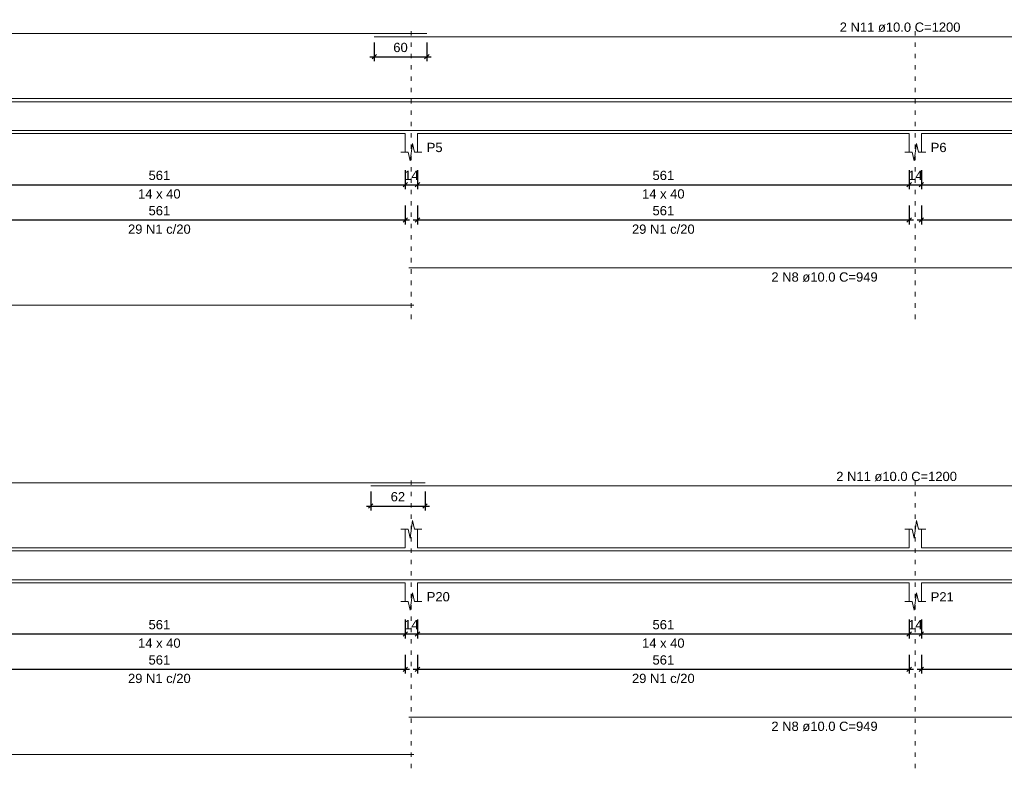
# Model space of a CAD drawing. Header units: millimetres. Extents: x 10906 to 25863, y 1966 to 4861.
# Tile 128 of 163: x 11599 to 11621, y 3009 to 3026. Entities that reach past the tile are written whole.
import ezdxf

# ---------------------------------------------------------------- set-up
doc = ezdxf.new("R2010")
doc.units = ezdxf.units.MM
doc.linetypes.add('DOT2', pattern=[3.175, 0, -3.175])
for name, color, linetype, lineweight in [('Descrição da armadura', 7, 'Continuous', 5), ('DT-Barras na forma', 40, 'Continuous', 5), ('DT-Barras rebatidas', 40, 'Continuous', 5), ('DT-Cotas', 4, 'Continuous', 5), ('DT-Forma', 5, 'Continuous', 5), ('DT-Pontilhado', 7, 'DOT2', 5), ('DT-Textos', 7, 'Continuous', 5)]:
    doc.layers.add(name, color=color, linetype=linetype, lineweight=lineweight)
doc.styles.add('Arial', font='arial.ttf')
doc.styles.get("Standard").update_dxf_attribs({"font": 'arial.ttf'})
doc.dimstyles.new('UM_50.000000', dxfattribs={"dimtxt": 0.18, "dimasz": 0.2, "dimexe": 0.2, "dimexo": 0.5, "dimgap": 0, "dimtad": 1, "dimtih": 1, "dimtoh": 1, "dimlfac": 50, "dimzin": 0, "dimdsep": 46, "dimtxsty": 'Standard', "dimcen": 0.09, "dimdle": 0.2, "dimclrd": 256, "dimclre": 256, "dimclrt": 7, "dimazin": 0, "dimtfac": 1, "dimtofl": 0, "dimtmove": 0, "dimatfit": 3, "dimfxl": 1, "dimtolj": 1, "dimtzin": 0, "dimarcsym": 0})

# ---------------------------------------------------------------- blocks, each defined once
blk = doc.blocks.new('_Oblique')
at = {"color": 0, "linetype": 'ByBlock', "lineweight": -2}
blk.add_line((-0.5, -0.5), (0.5, 0.5), dxfattribs=at)
blk = doc.blocks.new('*D503')
at = {"layer": 'Defpoints', "color": 0, "transparency": 16777216}
for p in [(11596.555, 3022.619), (11607.775, 3022.619), (11607.775, 3022.09)]:
    blk.add_point(p, dxfattribs=at)
at = {"layer": 'DT-Cotas', "lineweight": -2, "transparency": 16777216}
for p, q in [((11596.555, 3022.419), (11596.555, 3021.99)), ((11607.775, 3022.419), (11607.775, 3021.99)), ((11596.455, 3022.09), (11607.875, 3022.09))]:
    blk.add_line(p, q, dxfattribs=at)
at = {"layer": 'DT-Cotas', "lineweight": -2, "transparency": 16777216, "xscale": 0.1, "yscale": 0.1, "zscale": 0.1, "rotation": 180}
blk.add_blockref('_Oblique', (11596.555, 3022.09), dxfattribs=at)
at = {"layer": 'DT-Cotas', "lineweight": -2, "transparency": 16777216, "xscale": 0.1, "yscale": 0.1, "zscale": 0.1}
blk.add_blockref('_Oblique', (11607.775, 3022.09), dxfattribs=at)
at = {"layer": 'DT-Cotas', "color": 7, "transparency": 16777216, "insert": (11602.165, 3022.301), "char_height": 0.2118, "attachment_point": 5, "rotation": 0.0057, "style": 'Arial'}
blk.add_mtext('\\A1;561', dxfattribs=at)
blk = doc.blocks.new('*D504')
at = {"layer": 'Defpoints', "color": 0, "transparency": 16777216}
for p in [(11607.775, 3022.619), (11608.055, 3022.619), (11608.055, 3022.09)]:
    blk.add_point(p, dxfattribs=at)
at = {"layer": 'DT-Cotas', "lineweight": -2, "transparency": 16777216}
for p, q in [((11607.775, 3022.419), (11607.775, 3021.99)), ((11608.055, 3022.419), (11608.055, 3021.99)), ((11607.675, 3022.09), (11608.155, 3022.09))]:
    blk.add_line(p, q, dxfattribs=at)
at = {"layer": 'DT-Cotas', "lineweight": -2, "transparency": 16777216, "xscale": 0.1, "yscale": 0.1, "zscale": 0.1, "rotation": 180}
blk.add_blockref('_Oblique', (11607.775, 3022.09), dxfattribs=at)
at = {"layer": 'DT-Cotas', "lineweight": -2, "transparency": 16777216, "xscale": 0.1, "yscale": 0.1, "zscale": 0.1}
blk.add_blockref('_Oblique', (11608.055, 3022.09), dxfattribs=at)
at = {"layer": 'DT-Cotas', "color": 7, "transparency": 16777216, "insert": (11607.915, 3022.301), "char_height": 0.2118, "attachment_point": 5, "rotation": 0.0057, "style": 'Arial'}
blk.add_mtext('\\A1;14', dxfattribs=at)
blk = doc.blocks.new('*D505')
at = {"layer": 'Defpoints', "color": 0, "transparency": 16777216}
for p in [(11608.055, 3022.619), (11619.275, 3022.619), (11619.275, 3022.09)]:
    blk.add_point(p, dxfattribs=at)
at = {"layer": 'DT-Cotas', "lineweight": -2, "transparency": 16777216}
for p, q in [((11608.055, 3022.419), (11608.055, 3021.99)), ((11619.275, 3022.419), (11619.275, 3021.99)), ((11607.955, 3022.09), (11619.375, 3022.09))]:
    blk.add_line(p, q, dxfattribs=at)
at = {"layer": 'DT-Cotas', "lineweight": -2, "transparency": 16777216, "xscale": 0.1, "yscale": 0.1, "zscale": 0.1, "rotation": 180}
blk.add_blockref('_Oblique', (11608.055, 3022.09), dxfattribs=at)
at = {"layer": 'DT-Cotas', "lineweight": -2, "transparency": 16777216, "xscale": 0.1, "yscale": 0.1, "zscale": 0.1}
blk.add_blockref('_Oblique', (11619.275, 3022.09), dxfattribs=at)
at = {"layer": 'DT-Cotas', "color": 7, "transparency": 16777216, "insert": (11613.665, 3022.301), "char_height": 0.2118, "attachment_point": 5, "rotation": 0.0057, "style": 'Arial'}
blk.add_mtext('\\A1;561', dxfattribs=at)
blk = doc.blocks.new('*D506')
at = {"layer": 'Defpoints', "color": 0, "transparency": 16777216}
for p in [(11619.275, 3022.619), (11619.555, 3022.619), (11619.555, 3022.09)]:
    blk.add_point(p, dxfattribs=at)
at = {"layer": 'DT-Cotas', "lineweight": -2, "transparency": 16777216}
for p, q in [((11619.275, 3022.419), (11619.275, 3021.99)), ((11619.555, 3022.419), (11619.555, 3021.99)), ((11619.175, 3022.09), (11619.655, 3022.09))]:
    blk.add_line(p, q, dxfattribs=at)
at = {"layer": 'DT-Cotas', "lineweight": -2, "transparency": 16777216, "xscale": 0.1, "yscale": 0.1, "zscale": 0.1, "rotation": 180}
blk.add_blockref('_Oblique', (11619.275, 3022.09), dxfattribs=at)
at = {"layer": 'DT-Cotas', "lineweight": -2, "transparency": 16777216, "xscale": 0.1, "yscale": 0.1, "zscale": 0.1}
blk.add_blockref('_Oblique', (11619.555, 3022.09), dxfattribs=at)
at = {"layer": 'DT-Cotas', "color": 7, "transparency": 16777216, "insert": (11619.415, 3022.301), "char_height": 0.2118, "attachment_point": 5, "rotation": 0.0057, "style": 'Arial'}
blk.add_mtext('\\A1;14', dxfattribs=at)
blk = doc.blocks.new('*D507')
at = {"layer": 'Defpoints', "color": 0, "transparency": 16777216}
for p in [(11619.555, 3022.619), (11626.025, 3022.619), (11626.025, 3022.09)]:
    blk.add_point(p, dxfattribs=at)
at = {"layer": 'DT-Cotas', "lineweight": -2, "transparency": 16777216}
for p, q in [((11619.555, 3022.419), (11619.555, 3021.99)), ((11626.025, 3022.419), (11626.025, 3021.99)), ((11619.455, 3022.09), (11626.125, 3022.09))]:
    blk.add_line(p, q, dxfattribs=at)
at = {"layer": 'DT-Cotas', "lineweight": -2, "transparency": 16777216, "xscale": 0.1, "yscale": 0.1, "zscale": 0.1, "rotation": 180}
blk.add_blockref('_Oblique', (11619.555, 3022.09), dxfattribs=at)
at = {"layer": 'DT-Cotas', "lineweight": -2, "transparency": 16777216, "xscale": 0.1, "yscale": 0.1, "zscale": 0.1}
blk.add_blockref('_Oblique', (11626.025, 3022.09), dxfattribs=at)
at = {"layer": 'DT-Cotas', "color": 7, "transparency": 16777216, "insert": (11622.79, 3022.301), "char_height": 0.2118, "attachment_point": 5, "rotation": 0.0057, "style": 'Arial'}
blk.add_mtext('\\A1;323.5', dxfattribs=at)
blk = doc.blocks.new('*D516')
at = {"layer": 'Defpoints', "color": 0, "transparency": 16777216}
for p in [(11596.555, 3021.814), (11607.775, 3021.814), (11607.775, 3021.285)]:
    blk.add_point(p, dxfattribs=at)
at = {"layer": 'DT-Cotas', "lineweight": -2, "transparency": 16777216}
for p, q in [((11596.555, 3021.614), (11596.555, 3021.185)), ((11607.775, 3021.614), (11607.775, 3021.185)), ((11596.455, 3021.285), (11607.875, 3021.285))]:
    blk.add_line(p, q, dxfattribs=at)
at = {"layer": 'DT-Cotas', "lineweight": -2, "transparency": 16777216, "xscale": 0.1, "yscale": 0.1, "zscale": 0.1, "rotation": 180}
blk.add_blockref('_Oblique', (11596.555, 3021.285), dxfattribs=at)
at = {"layer": 'DT-Cotas', "lineweight": -2, "transparency": 16777216, "xscale": 0.1, "yscale": 0.1, "zscale": 0.1}
blk.add_blockref('_Oblique', (11607.775, 3021.285), dxfattribs=at)
at = {"layer": 'DT-Cotas', "color": 7, "transparency": 16777216, "insert": (11602.165, 3021.496), "char_height": 0.2118, "attachment_point": 5, "rotation": 0.0057, "style": 'Arial'}
blk.add_mtext('\\A1;561', dxfattribs=at)
blk = doc.blocks.new('*D517')
at = {"layer": 'Defpoints', "color": 0, "transparency": 16777216}
for p in [(11608.055, 3021.814), (11619.275, 3021.814), (11619.275, 3021.285)]:
    blk.add_point(p, dxfattribs=at)
at = {"layer": 'DT-Cotas', "lineweight": -2, "transparency": 16777216}
for p, q in [((11608.055, 3021.614), (11608.055, 3021.185)), ((11619.275, 3021.614), (11619.275, 3021.185)), ((11607.955, 3021.285), (11619.375, 3021.285))]:
    blk.add_line(p, q, dxfattribs=at)
at = {"layer": 'DT-Cotas', "lineweight": -2, "transparency": 16777216, "xscale": 0.1, "yscale": 0.1, "zscale": 0.1, "rotation": 180}
blk.add_blockref('_Oblique', (11608.055, 3021.285), dxfattribs=at)
at = {"layer": 'DT-Cotas', "lineweight": -2, "transparency": 16777216, "xscale": 0.1, "yscale": 0.1, "zscale": 0.1}
blk.add_blockref('_Oblique', (11619.275, 3021.285), dxfattribs=at)
at = {"layer": 'DT-Cotas', "color": 7, "transparency": 16777216, "insert": (11613.665, 3021.496), "char_height": 0.2118, "attachment_point": 5, "rotation": 0.0057, "style": 'Arial'}
blk.add_mtext('\\A1;561', dxfattribs=at)
blk = doc.blocks.new('*D518')
at = {"layer": 'Defpoints', "color": 0, "transparency": 16777216}
for p in [(11619.555, 3021.814), (11626.025, 3021.814), (11626.025, 3021.285)]:
    blk.add_point(p, dxfattribs=at)
at = {"layer": 'DT-Cotas', "lineweight": -2, "transparency": 16777216}
for p, q in [((11619.555, 3021.614), (11619.555, 3021.185)), ((11626.025, 3021.614), (11626.025, 3021.185)), ((11619.455, 3021.285), (11626.125, 3021.285))]:
    blk.add_line(p, q, dxfattribs=at)
at = {"layer": 'DT-Cotas', "lineweight": -2, "transparency": 16777216, "xscale": 0.1, "yscale": 0.1, "zscale": 0.1, "rotation": 180}
blk.add_blockref('_Oblique', (11619.555, 3021.285), dxfattribs=at)
at = {"layer": 'DT-Cotas', "lineweight": -2, "transparency": 16777216, "xscale": 0.1, "yscale": 0.1, "zscale": 0.1}
blk.add_blockref('_Oblique', (11626.025, 3021.285), dxfattribs=at)
at = {"layer": 'DT-Cotas', "color": 7, "transparency": 16777216, "insert": (11622.79, 3021.496), "char_height": 0.2118, "attachment_point": 5, "rotation": 0.0057, "style": 'Arial'}
blk.add_mtext('\\A1;323.5', dxfattribs=at)
blk = doc.blocks.new('*D522')
at = {"layer": 'Defpoints', "color": 0, "transparency": 16777216}
for p in [(11607.068, 3025.538), (11608.268, 3025.538), (11608.268, 3025.008)]:
    blk.add_point(p, dxfattribs=at)
at = {"layer": 'DT-Cotas', "lineweight": -2, "transparency": 16777216}
for p, q in [((11607.068, 3025.338), (11607.068, 3024.908)), ((11608.268, 3025.338), (11608.268, 3024.908)), ((11606.968, 3025.008), (11608.368, 3025.008))]:
    blk.add_line(p, q, dxfattribs=at)
at = {"layer": 'DT-Cotas', "lineweight": -2, "transparency": 16777216, "xscale": 0.1, "yscale": 0.1, "zscale": 0.1, "rotation": 180}
blk.add_blockref('_Oblique', (11607.068, 3025.008), dxfattribs=at)
at = {"layer": 'DT-Cotas', "lineweight": -2, "transparency": 16777216, "xscale": 0.1, "yscale": 0.1, "zscale": 0.1}
blk.add_blockref('_Oblique', (11608.268, 3025.008), dxfattribs=at)
at = {"layer": 'DT-Cotas', "color": 7, "transparency": 16777216, "insert": (11607.668, 3025.22), "char_height": 0.2118, "attachment_point": 5, "rotation": 0.0057, "style": 'Arial'}
blk.add_mtext('\\A1;60', dxfattribs=at)
blk = doc.blocks.new('*D546')
at = {"layer": 'Defpoints', "color": 0, "transparency": 16777216}
for p in [(11596.555, 3012.369), (11607.775, 3012.369), (11607.775, 3011.84)]:
    blk.add_point(p, dxfattribs=at)
at = {"layer": 'DT-Cotas', "lineweight": -2, "transparency": 16777216}
for p, q in [((11596.555, 3012.169), (11596.555, 3011.74)), ((11607.775, 3012.169), (11607.775, 3011.74)), ((11596.455, 3011.84), (11607.875, 3011.84))]:
    blk.add_line(p, q, dxfattribs=at)
at = {"layer": 'DT-Cotas', "lineweight": -2, "transparency": 16777216, "xscale": 0.1, "yscale": 0.1, "zscale": 0.1, "rotation": 180}
blk.add_blockref('_Oblique', (11596.555, 3011.84), dxfattribs=at)
at = {"layer": 'DT-Cotas', "lineweight": -2, "transparency": 16777216, "xscale": 0.1, "yscale": 0.1, "zscale": 0.1}
blk.add_blockref('_Oblique', (11607.775, 3011.84), dxfattribs=at)
at = {"layer": 'DT-Cotas', "color": 7, "transparency": 16777216, "insert": (11602.165, 3012.051), "char_height": 0.2118, "attachment_point": 5, "rotation": 0.0057, "style": 'Arial'}
blk.add_mtext('\\A1;561', dxfattribs=at)
blk = doc.blocks.new('*D547')
at = {"layer": 'Defpoints', "color": 0, "transparency": 16777216}
for p in [(11607.775, 3012.369), (11608.055, 3012.369), (11608.055, 3011.84)]:
    blk.add_point(p, dxfattribs=at)
at = {"layer": 'DT-Cotas', "lineweight": -2, "transparency": 16777216}
for p, q in [((11607.775, 3012.169), (11607.775, 3011.74)), ((11608.055, 3012.169), (11608.055, 3011.74)), ((11607.675, 3011.84), (11608.155, 3011.84))]:
    blk.add_line(p, q, dxfattribs=at)
at = {"layer": 'DT-Cotas', "lineweight": -2, "transparency": 16777216, "xscale": 0.1, "yscale": 0.1, "zscale": 0.1, "rotation": 180}
blk.add_blockref('_Oblique', (11607.775, 3011.84), dxfattribs=at)
at = {"layer": 'DT-Cotas', "lineweight": -2, "transparency": 16777216, "xscale": 0.1, "yscale": 0.1, "zscale": 0.1}
blk.add_blockref('_Oblique', (11608.055, 3011.84), dxfattribs=at)
at = {"layer": 'DT-Cotas', "color": 7, "transparency": 16777216, "insert": (11607.915, 3012.051), "char_height": 0.2118, "attachment_point": 5, "rotation": 0.0057, "style": 'Arial'}
blk.add_mtext('\\A1;14', dxfattribs=at)
blk = doc.blocks.new('*D548')
at = {"layer": 'Defpoints', "color": 0, "transparency": 16777216}
for p in [(11608.055, 3012.369), (11619.275, 3012.369), (11619.275, 3011.84)]:
    blk.add_point(p, dxfattribs=at)
at = {"layer": 'DT-Cotas', "lineweight": -2, "transparency": 16777216}
for p, q in [((11608.055, 3012.169), (11608.055, 3011.74)), ((11619.275, 3012.169), (11619.275, 3011.74)), ((11607.955, 3011.84), (11619.375, 3011.84))]:
    blk.add_line(p, q, dxfattribs=at)
at = {"layer": 'DT-Cotas', "lineweight": -2, "transparency": 16777216, "xscale": 0.1, "yscale": 0.1, "zscale": 0.1, "rotation": 180}
blk.add_blockref('_Oblique', (11608.055, 3011.84), dxfattribs=at)
at = {"layer": 'DT-Cotas', "lineweight": -2, "transparency": 16777216, "xscale": 0.1, "yscale": 0.1, "zscale": 0.1}
blk.add_blockref('_Oblique', (11619.275, 3011.84), dxfattribs=at)
at = {"layer": 'DT-Cotas', "color": 7, "transparency": 16777216, "insert": (11613.665, 3012.051), "char_height": 0.2118, "attachment_point": 5, "rotation": 0.0057, "style": 'Arial'}
blk.add_mtext('\\A1;561', dxfattribs=at)
blk = doc.blocks.new('*D549')
at = {"layer": 'Defpoints', "color": 0, "transparency": 16777216}
for p in [(11619.275, 3012.369), (11619.555, 3012.369), (11619.555, 3011.84)]:
    blk.add_point(p, dxfattribs=at)
at = {"layer": 'DT-Cotas', "lineweight": -2, "transparency": 16777216}
for p, q in [((11619.275, 3012.169), (11619.275, 3011.74)), ((11619.555, 3012.169), (11619.555, 3011.74)), ((11619.175, 3011.84), (11619.655, 3011.84))]:
    blk.add_line(p, q, dxfattribs=at)
at = {"layer": 'DT-Cotas', "lineweight": -2, "transparency": 16777216, "xscale": 0.1, "yscale": 0.1, "zscale": 0.1, "rotation": 180}
blk.add_blockref('_Oblique', (11619.275, 3011.84), dxfattribs=at)
at = {"layer": 'DT-Cotas', "lineweight": -2, "transparency": 16777216, "xscale": 0.1, "yscale": 0.1, "zscale": 0.1}
blk.add_blockref('_Oblique', (11619.555, 3011.84), dxfattribs=at)
at = {"layer": 'DT-Cotas', "color": 7, "transparency": 16777216, "insert": (11619.415, 3012.051), "char_height": 0.2118, "attachment_point": 5, "rotation": 0.0057, "style": 'Arial'}
blk.add_mtext('\\A1;14', dxfattribs=at)
blk = doc.blocks.new('*D550')
at = {"layer": 'Defpoints', "color": 0, "transparency": 16777216}
for p in [(11619.555, 3012.369), (11626.025, 3012.369), (11626.025, 3011.84)]:
    blk.add_point(p, dxfattribs=at)
at = {"layer": 'DT-Cotas', "lineweight": -2, "transparency": 16777216}
for p, q in [((11619.555, 3012.169), (11619.555, 3011.74)), ((11626.025, 3012.169), (11626.025, 3011.74)), ((11619.455, 3011.84), (11626.125, 3011.84))]:
    blk.add_line(p, q, dxfattribs=at)
at = {"layer": 'DT-Cotas', "lineweight": -2, "transparency": 16777216, "xscale": 0.1, "yscale": 0.1, "zscale": 0.1, "rotation": 180}
blk.add_blockref('_Oblique', (11619.555, 3011.84), dxfattribs=at)
at = {"layer": 'DT-Cotas', "lineweight": -2, "transparency": 16777216, "xscale": 0.1, "yscale": 0.1, "zscale": 0.1}
blk.add_blockref('_Oblique', (11626.025, 3011.84), dxfattribs=at)
at = {"layer": 'DT-Cotas', "color": 7, "transparency": 16777216, "insert": (11622.79, 3012.051), "char_height": 0.2118, "attachment_point": 5, "rotation": 0.0057, "style": 'Arial'}
blk.add_mtext('\\A1;323.5', dxfattribs=at)
blk = doc.blocks.new('*D559')
at = {"layer": 'Defpoints', "color": 0, "transparency": 16777216}
for p in [(11596.555, 3011.564), (11607.775, 3011.564), (11607.775, 3011.035)]:
    blk.add_point(p, dxfattribs=at)
at = {"layer": 'DT-Cotas', "lineweight": -2, "transparency": 16777216}
for p, q in [((11596.555, 3011.364), (11596.555, 3010.935)), ((11607.775, 3011.364), (11607.775, 3010.935)), ((11596.455, 3011.035), (11607.875, 3011.035))]:
    blk.add_line(p, q, dxfattribs=at)
at = {"layer": 'DT-Cotas', "lineweight": -2, "transparency": 16777216, "xscale": 0.1, "yscale": 0.1, "zscale": 0.1, "rotation": 180}
blk.add_blockref('_Oblique', (11596.555, 3011.035), dxfattribs=at)
at = {"layer": 'DT-Cotas', "lineweight": -2, "transparency": 16777216, "xscale": 0.1, "yscale": 0.1, "zscale": 0.1}
blk.add_blockref('_Oblique', (11607.775, 3011.035), dxfattribs=at)
at = {"layer": 'DT-Cotas', "color": 7, "transparency": 16777216, "insert": (11602.165, 3011.246), "char_height": 0.2118, "attachment_point": 5, "rotation": 0.0057, "style": 'Arial'}
blk.add_mtext('\\A1;561', dxfattribs=at)
blk = doc.blocks.new('*D560')
at = {"layer": 'Defpoints', "color": 0, "transparency": 16777216}
for p in [(11608.055, 3011.564), (11619.275, 3011.564), (11619.275, 3011.035)]:
    blk.add_point(p, dxfattribs=at)
at = {"layer": 'DT-Cotas', "lineweight": -2, "transparency": 16777216}
for p, q in [((11608.055, 3011.364), (11608.055, 3010.935)), ((11619.275, 3011.364), (11619.275, 3010.935)), ((11607.955, 3011.035), (11619.375, 3011.035))]:
    blk.add_line(p, q, dxfattribs=at)
at = {"layer": 'DT-Cotas', "lineweight": -2, "transparency": 16777216, "xscale": 0.1, "yscale": 0.1, "zscale": 0.1, "rotation": 180}
blk.add_blockref('_Oblique', (11608.055, 3011.035), dxfattribs=at)
at = {"layer": 'DT-Cotas', "lineweight": -2, "transparency": 16777216, "xscale": 0.1, "yscale": 0.1, "zscale": 0.1}
blk.add_blockref('_Oblique', (11619.275, 3011.035), dxfattribs=at)
at = {"layer": 'DT-Cotas', "color": 7, "transparency": 16777216, "insert": (11613.665, 3011.246), "char_height": 0.2118, "attachment_point": 5, "rotation": 0.0057, "style": 'Arial'}
blk.add_mtext('\\A1;561', dxfattribs=at)
blk = doc.blocks.new('*D561')
at = {"layer": 'Defpoints', "color": 0, "transparency": 16777216}
for p in [(11619.555, 3011.564), (11626.025, 3011.564), (11626.025, 3011.035)]:
    blk.add_point(p, dxfattribs=at)
at = {"layer": 'DT-Cotas', "lineweight": -2, "transparency": 16777216}
for p, q in [((11619.555, 3011.364), (11619.555, 3010.935)), ((11626.025, 3011.364), (11626.025, 3010.935)), ((11619.455, 3011.035), (11626.125, 3011.035))]:
    blk.add_line(p, q, dxfattribs=at)
at = {"layer": 'DT-Cotas', "lineweight": -2, "transparency": 16777216, "xscale": 0.1, "yscale": 0.1, "zscale": 0.1, "rotation": 180}
blk.add_blockref('_Oblique', (11619.555, 3011.035), dxfattribs=at)
at = {"layer": 'DT-Cotas', "lineweight": -2, "transparency": 16777216, "xscale": 0.1, "yscale": 0.1, "zscale": 0.1}
blk.add_blockref('_Oblique', (11626.025, 3011.035), dxfattribs=at)
at = {"layer": 'DT-Cotas', "color": 7, "transparency": 16777216, "insert": (11622.79, 3011.246), "char_height": 0.2118, "attachment_point": 5, "rotation": 0.0057, "style": 'Arial'}
blk.add_mtext('\\A1;323.5', dxfattribs=at)
blk = doc.blocks.new('*D565')
at = {"layer": 'Defpoints', "color": 0, "transparency": 16777216}
for p in [(11606.988, 3015.288), (11608.228, 3015.288), (11608.228, 3014.758)]:
    blk.add_point(p, dxfattribs=at)
at = {"layer": 'DT-Cotas', "lineweight": -2, "transparency": 16777216}
for p, q in [((11606.988, 3015.088), (11606.988, 3014.658)), ((11608.228, 3015.088), (11608.228, 3014.658)), ((11606.888, 3014.758), (11608.328, 3014.758))]:
    blk.add_line(p, q, dxfattribs=at)
at = {"layer": 'DT-Cotas', "lineweight": -2, "transparency": 16777216, "xscale": 0.1, "yscale": 0.1, "zscale": 0.1, "rotation": 180}
blk.add_blockref('_Oblique', (11606.988, 3014.758), dxfattribs=at)
at = {"layer": 'DT-Cotas', "lineweight": -2, "transparency": 16777216, "xscale": 0.1, "yscale": 0.1, "zscale": 0.1}
blk.add_blockref('_Oblique', (11608.228, 3014.758), dxfattribs=at)
at = {"layer": 'DT-Cotas', "color": 7, "transparency": 16777216, "insert": (11607.608, 3014.97), "char_height": 0.2118, "attachment_point": 5, "rotation": 0.0057, "style": 'Arial'}
blk.add_mtext('\\A1;62', dxfattribs=at)

msp = doc.modelspace()

# ---------------------------------------------------------------- linework, layer by layer
at = {"layer": 'DT-Barras na forma'}
for points in [[(11584.26781, 3023.98442), (11608.26781, 3023.98442)], [(11607.06781, 3023.98442), (11631.06781, 3023.98442)], [(11584.85457, 3023.32442), (11607.97457, 3023.32442)], [(11607.85457, 3023.32442), (11626.83171, 3023.32442)], [(11584.22781, 3013.73442), (11608.22781, 3013.73442)], [(11606.98781, 3013.73442), (11630.98781, 3013.73442)], [(11584.85457, 3013.07442), (11607.97457, 3013.07442)], [(11607.85457, 3013.07442), (11626.83171, 3013.07442)]]:
    msp.add_lwpolyline(points, dxfattribs=at)
at = {"layer": 'DT-Barras rebatidas'}
for p, q in [((11584.26781, 3025.53762), (11608.26781, 3025.53762)), ((11607.06781, 3025.46702), (11631.06781, 3025.46702)), ((11607.85457, 3020.18978), (11626.83171, 3020.18978)), ((11584.85457, 3019.34258), (11607.97457, 3019.34258)), ((11584.22781, 3015.28762), (11608.22781, 3015.28762)), ((11606.98781, 3015.21702), (11630.98781, 3015.21702)), ((11607.85457, 3009.93978), (11626.83171, 3009.93978)), ((11584.85457, 3009.09258), (11607.97457, 3009.09258))]:
    msp.add_line(p, q, dxfattribs=at)
at = {"layer": 'DT-Forma'}
for p, q in [((11596.55457, 3024.05442), (11607.77457, 3024.05442)), ((11607.77457, 3024.05442), (11608.05457, 3024.05442)), ((11608.05457, 3024.05442), (11619.27457, 3024.05442)), ((11619.27457, 3024.05442), (11619.55457, 3024.05442)), ((11619.55457, 3024.05442), (11626.02457, 3024.05442)), ((11596.55457, 3023.25442), (11607.77457, 3023.25442)), ((11607.77457, 3023.25442), (11607.77457, 3022.83082)), ((11608.05457, 3022.83082), (11608.05457, 3023.25442)), ((11608.05457, 3023.25442), (11619.27457, 3023.25442)), ((11619.27457, 3023.25442), (11619.27457, 3022.83082)), ((11619.55457, 3022.83082), (11619.55457, 3023.25442)), ((11619.55457, 3023.25442), (11626.02457, 3023.25442)), ((11607.88957, 3022.63082), (11607.93957, 3023.03082)), ((11607.93957, 3023.03082), (11607.98957, 3022.83082)), ((11619.38957, 3022.63082), (11619.43957, 3023.03082)), ((11619.43957, 3023.03082), (11619.48957, 3022.83082)), ((11607.67457, 3022.83082), (11607.83957, 3022.83082)), ((11607.83957, 3022.83082), (11607.88957, 3022.63082)), ((11607.98957, 3022.83082), (11608.15457, 3022.83082)), ((11619.17457, 3022.83082), (11619.33957, 3022.83082)), ((11619.33957, 3022.83082), (11619.38957, 3022.63082)), ((11619.48957, 3022.83082), (11619.65457, 3022.83082)), ((11607.88957, 3014.02802), (11607.93957, 3014.42802)), ((11607.93957, 3014.42802), (11607.98957, 3014.22802)), ((11619.38957, 3014.02802), (11619.43957, 3014.42802)), ((11619.43957, 3014.42802), (11619.48957, 3014.22802)), ((11607.67457, 3014.22802), (11607.83957, 3014.22802)), ((11607.77457, 3013.80442), (11607.77457, 3014.22802)), ((11607.83957, 3014.22802), (11607.88957, 3014.02802)), ((11607.98957, 3014.22802), (11608.15457, 3014.22802)), ((11608.05457, 3014.22802), (11608.05457, 3013.80442)), ((11619.17457, 3014.22802), (11619.33957, 3014.22802)), ((11619.27457, 3013.80442), (11619.27457, 3014.22802)), ((11619.33957, 3014.22802), (11619.38957, 3014.02802)), ((11619.48957, 3014.22802), (11619.65457, 3014.22802)), ((11619.55457, 3014.22802), (11619.55457, 3013.80442)), ((11596.55457, 3013.80442), (11607.77457, 3013.80442)), ((11608.05457, 3013.80442), (11619.27457, 3013.80442)), ((11619.55457, 3013.80442), (11626.02457, 3013.80442)), ((11596.55457, 3013.00442), (11607.77457, 3013.00442)), ((11607.77457, 3013.00442), (11607.77457, 3012.58082)), ((11608.05457, 3012.58082), (11608.05457, 3013.00442)), ((11608.05457, 3013.00442), (11619.27457, 3013.00442)), ((11619.27457, 3013.00442), (11619.27457, 3012.58082)), ((11619.55457, 3012.58082), (11619.55457, 3013.00442)), ((11619.55457, 3013.00442), (11626.02457, 3013.00442)), ((11607.88957, 3012.38082), (11607.93957, 3012.78082)), ((11607.93957, 3012.78082), (11607.98957, 3012.58082)), ((11619.38957, 3012.38082), (11619.43957, 3012.78082)), ((11619.43957, 3012.78082), (11619.48957, 3012.58082)), ((11607.67457, 3012.58082), (11607.83957, 3012.58082)), ((11607.83957, 3012.58082), (11607.88957, 3012.38082)), ((11607.98957, 3012.58082), (11608.15457, 3012.58082)), ((11619.17457, 3012.58082), (11619.33957, 3012.58082)), ((11619.33957, 3012.58082), (11619.38957, 3012.38082)), ((11619.48957, 3012.58082), (11619.65457, 3012.58082))]:
    msp.add_line(p, q, dxfattribs=at)
at = {"layer": 'DT-Pontilhado', "ltscale": 0.05}
for p, q in [((11607.91457, 3019.02488), (11607.91457, 3025.74942)), ((11619.41457, 3019.02488), (11619.41457, 3025.74942)), ((11607.91457, 3008.77488), (11607.91457, 3015.49942)), ((11619.41457, 3008.77488), (11619.41457, 3015.49942))]:
    msp.add_line(p, q, dxfattribs=at)

# ---------------------------------------------------------------- texts
at = {"layer": 'Descrição da armadura', "linetype": 'Continuous', "char_height": 0.2118, "attachment_point": 8, "line_spacing_factor": 0.798, "style": 'Arial'}
for s, insert, width in [('2 N11 ø10.0 C=1200', (11619.06781, 3025.57292), 5.5246053), ('29 N1 c/20', (11602.16457, 3020.96698), 2.8693417), ('29 N1 c/20', (11613.66457, 3020.96698), 2.8693417), ('2 N8 ø10.0 C=949', (11617.34314, 3019.87208), 4.8647001), ('2 N11 ø10.0 C=1200', (11618.98781, 3015.32292), 5.5246053), ('29 N1 c/20', (11602.16457, 3010.71698), 2.8693417), ('29 N1 c/20', (11613.66457, 3010.71698), 2.8693417), ('2 N8 ø10.0 C=949', (11617.34314, 3009.62208), 4.8647001)]:
    msp.add_mtext(s, dxfattribs=dict(at, insert=insert, width=width))
at = {"layer": 'DT-Textos', "char_height": 0.2118, "line_spacing_factor": 0.798, "style": 'Arial'}
for s, insert, width, attachment_point in [('P5', (11608.26637, 3022.83082), 0.6782919, 7), ('P6', (11619.76637, 3022.83082), 0.6782919, 7), ('14 x 40', (11602.16457, 3021.77182), 1.8190679, 8), ('14 x 40', (11613.66457, 3021.77182), 1.8190679, 8), ('P20', (11608.26637, 3012.58082), 0.9867049, 7), ('P21', (11619.76637, 3012.58082), 0.9867049, 7), ('14 x 40', (11602.16457, 3011.52182), 1.8190679, 8), ('14 x 40', (11613.66457, 3011.52182), 1.8190679, 8)]:
    msp.add_mtext(s, dxfattribs=dict(at, insert=insert, width=width, attachment_point=attachment_point))

# ---------------------------------------------------------------- dimensions: what is measured, and where the dimension line sits
at = {"layer": 'DT-Cotas'}
for base, p1, p2, picture, middle in [((11608.26781, 3025.00812), (11607.06781, 3025.53762), (11608.26781, 3025.53762), '*D522', (11607.66781, 3025.21992)), ((11607.77457, 3022.08952), (11596.55457, 3022.61902), (11607.77457, 3022.61902), '*D503', (11602.16457, 3022.30132)), ((11608.05457, 3022.08952), (11607.77457, 3022.61902), (11608.05457, 3022.61902), '*D504', (11607.91457, 3022.30132)), ((11619.27457, 3022.08952), (11608.05457, 3022.61902), (11619.27457, 3022.61902), '*D505', (11613.66457, 3022.30132)), ((11619.55457, 3022.08952), (11619.27457, 3022.61902), (11619.55457, 3022.61902), '*D506', (11619.41457, 3022.30132)), ((11626.02457, 3022.08952), (11619.55457, 3022.61902), (11626.02457, 3022.61902), '*D507', (11622.78957, 3022.30132)), ((11607.77457, 3021.28468), (11596.55457, 3021.81418), (11607.77457, 3021.81418), '*D516', (11602.16457, 3021.49648)), ((11619.27457, 3021.28468), (11608.05457, 3021.81418), (11619.27457, 3021.81418), '*D517', (11613.66457, 3021.49648)), ((11626.02457, 3021.28468), (11619.55457, 3021.81418), (11626.02457, 3021.81418), '*D518', (11622.78957, 3021.49648)), ((11608.22781, 3014.75812), (11606.98781, 3015.28762), (11608.22781, 3015.28762), '*D565', (11607.60781, 3014.96992)), ((11607.77457, 3011.83952), (11596.55457, 3012.36902), (11607.77457, 3012.36902), '*D546', (11602.16457, 3012.05132)), ((11608.05457, 3011.83952), (11607.77457, 3012.36902), (11608.05457, 3012.36902), '*D547', (11607.91457, 3012.05132)), ((11619.27457, 3011.83952), (11608.05457, 3012.36902), (11619.27457, 3012.36902), '*D548', (11613.66457, 3012.05132)), ((11619.55457, 3011.83952), (11619.27457, 3012.36902), (11619.55457, 3012.36902), '*D549', (11619.41457, 3012.05132)), ((11626.02457, 3011.83952), (11619.55457, 3012.36902), (11626.02457, 3012.36902), '*D550', (11622.78957, 3012.05132)), ((11607.77457, 3011.03468), (11596.55457, 3011.56418), (11607.77457, 3011.56418), '*D559', (11602.16457, 3011.24648)), ((11619.27457, 3011.03468), (11608.05457, 3011.56418), (11619.27457, 3011.56418), '*D560', (11613.66457, 3011.24648)), ((11626.02457, 3011.03468), (11619.55457, 3011.56418), (11626.02457, 3011.56418), '*D561', (11622.78957, 3011.24648))]:
    dim = msp.add_linear_dim(base=base, p1=p1, p2=p2, dimstyle='UM_50.000000', override={"dimtxt": 0.2118, "dimasz": 0.1, "dimexe": 0.1, "dimexo": 0.2, "dimtad": 1, "dimtih": 0, "dimtoh": 0, "dimdec": 1, "dimlfac": 50, "dimzin": 8, "dimtxsty": 'Arial', "dimblk": 'Oblique', "dimblk1": 'Oblique', "dimblk2": 'Oblique', "dimsah": 1, "dimdle": 0.1, "dimse1": 0, "dimse2": 0, "dimclrt": 7, "dimadec": 1, "dimazin": 3, "dimtmove": 2, "dimldrblk": 'Oblique'}, dxfattribs=at)
    dim.commit()
    dim.dimension.update_dxf_attribs({"geometry": picture, "text_midpoint": middle, "dimtype": 160, "text_rotation": 0.00573})

doc.saveas('drawing.dxf')
